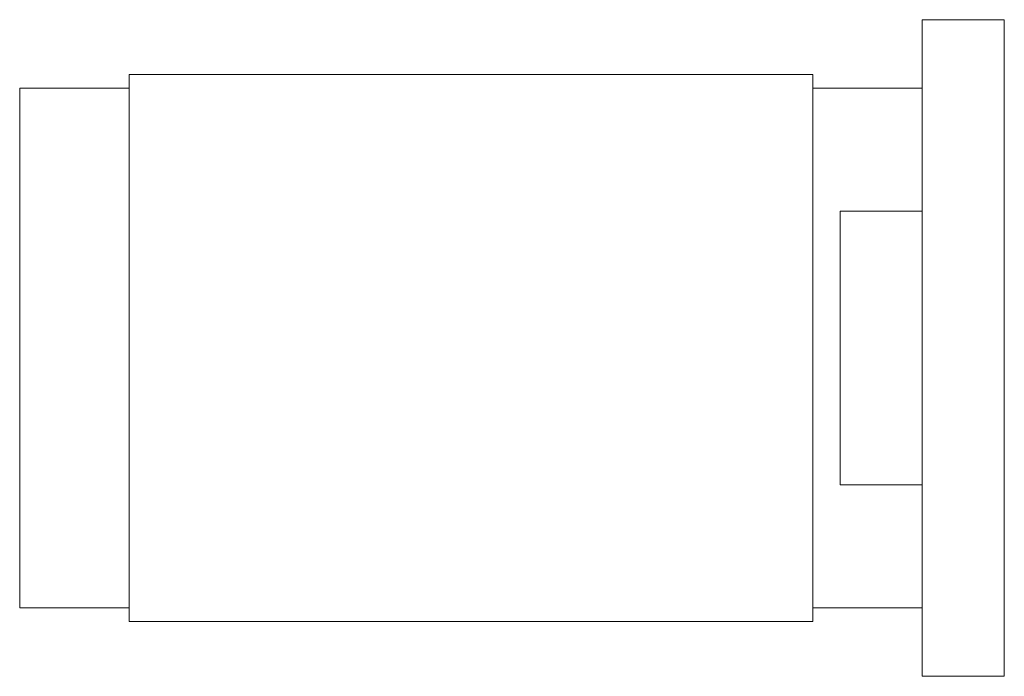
# Paper-space layout '_Left' of a CAD drawing. Header units: millimetres. Extents: x 0.6 to 36.6, y -20.8 to 3.2.
import ezdxf

# ---------------------------------------------------------------- set-up
doc = ezdxf.new("R2010")
doc.units = ezdxf.units.MM

psp = doc.layouts.new('_Left')

# ---------------------------------------------------------------- linework, layer by layer
at = {"color": 7, "linetype": 'Continuous', "lineweight": 15}
for p, q in [((36.623, 3.217), (33.623, 3.217)), ((33.623, 3.217), (33.623, -20.783)), ((36.623, 3.217), (36.623, -20.783)), ((29.623, 1.217), (4.623, 1.217)), ((4.623, 1.217), (4.623, -18.783)), ((29.623, 1.217), (29.623, -18.783)), ((4.623, 0.717), (0.623, 0.717)), ((0.623, 0.717), (0.623, -18.283)), ((33.623, 0.717), (29.623, 0.717)), ((33.623, -3.783), (30.623, -3.783)), ((30.623, -13.783), (30.623, -3.783)), ((30.623, -13.783), (33.623, -13.783)), ((0.623, -18.283), (4.623, -18.283)), ((29.623, -18.283), (33.623, -18.283)), ((4.623, -18.783), (29.623, -18.783)), ((36.623, -20.783), (33.623, -20.783))]:
    psp.add_line(p, q, dxfattribs=at)

doc.saveas('drawing.dxf')
